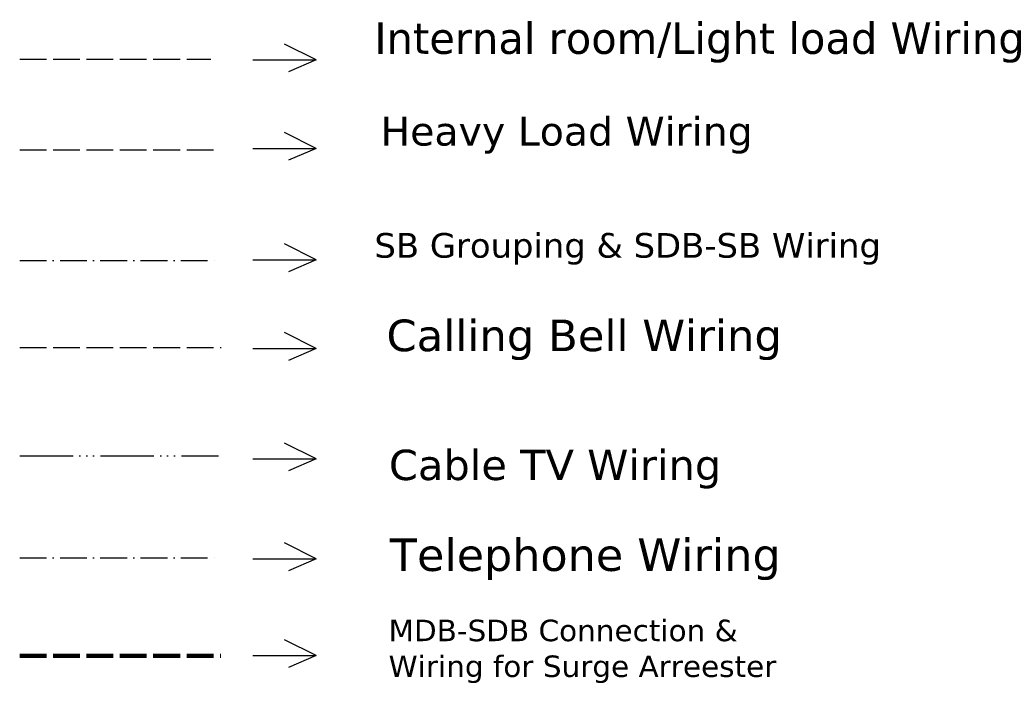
# Model space of a CAD drawing. Header units: inches. Extents: x -325 to 1342, y -1597 to 4114.
# Tile 3 of 3: x 345 to 787, y -547 to -248. Entities that reach past the tile are written whole.
import ezdxf

# ---------------------------------------------------------------- set-up
doc = ezdxf.new("R2010")
doc.units = ezdxf.units.IN
doc.header["$MEASUREMENT"] = 0
for name, pattern in [('ACAD_ISO02W100', [15, 12, -3]), ('ACAD_ISO06W100', [36, 24, -3, 0, -3, 0, -3, 0, -3]), ('ACAD_ISO10W100', [18, 12, -3, 0, -3])]:
    doc.linetypes.add(name, pattern=pattern)

msp = doc.modelspace()

# ---------------------------------------------------------------- linework, layer by layer
for p, q in [((477.85, -266.21), (463.68, -259.13)), ((449.5, -266.21), (477.85, -266.21)), ((477.85, -266.21), (465.53, -271.59)), ((477.85, -305.93), (463.68, -298.86)), ((449.5, -305.93), (477.85, -305.93)), ((477.85, -305.93), (465.53, -311.31)), ((477.85, -355.95), (463.68, -348.87)), ((449.5, -355.95), (477.85, -355.95)), ((477.85, -355.95), (465.53, -361.33)), ((477.85, -395.77), (463.68, -388.69)), ((449.5, -395.77), (477.85, -395.77)), ((477.85, -395.77), (465.53, -401.15)), ((477.85, -445.37), (463.68, -438.29)), ((449.5, -445.37), (477.85, -445.37)), ((477.85, -445.37), (465.53, -450.74)), ((477.85, -490.22), (463.68, -483.14)), ((449.5, -490.22), (477.85, -490.22)), ((477.85, -490.22), (465.53, -495.6)), ((477.85, -533.7), (463.68, -526.62)), ((449.5, -533.7), (477.85, -533.7)), ((477.85, -533.7), (465.53, -539.08))]:
    msp.add_line(p, q)
at = {"linetype": 'ACAD_ISO02W100'}
msp.add_line((344.78, -265.85), (430.63, -265.85), dxfattribs=at)
at = {"color": 3, "linetype": 'ACAD_ISO02W100'}
msp.add_line((344.78, -306.66), (432.26, -306.66), dxfattribs=at)
at = {"color": 1, "linetype": 'ACAD_ISO10W100'}
msp.add_line((344.78, -356.27), (434.7, -356.27), dxfattribs=at)
at = {"color": 4, "linetype": 'ACAD_ISO02W100'}
msp.add_line((344.78, -395.37), (435.3, -395.37), dxfattribs=at)
at = {"color": 151, "linetype": 'ACAD_ISO06W100'}
msp.add_line((344.78, -443.97), (434, -443.97), dxfattribs=at)
at = {"color": 56, "linetype": 'ACAD_ISO10W100'}
msp.add_line((344.78, -489.91), (435.23, -489.91), dxfattribs=at)
at = {"color": 6, "linetype": 'ACAD_ISO02W100', "lineweight": 211}
msp.add_line((344.78, -533.81), (435.02, -533.81), dxfattribs=at)

# ---------------------------------------------------------------- texts
at = {"insert": (503.95, -249.36), "char_height": 14.1237, "width": 15315.653, "attachment_point": 1}
msp.add_mtext('{\\fVerdana|b0|i0|c0|p34;Internal room/Light load Wiring}', dxfattribs=at)
at = {"color": 3, "linetype": 'ACAD_ISO02W100', "insert": (506.79, -291.76), "char_height": 12.9075, "width": 313.6406, "attachment_point": 1}
msp.add_mtext('{\\fVerdana|b0|i0|c0|p34;Heavy Load Wiring}', dxfattribs=at)
at = {"color": 1, "linetype": 'ACAD_ISO10W100', "insert": (504.06, -343.97), "char_height": 11.0666, "width": 271.6847, "attachment_point": 1}
msp.add_mtext('{\\fVerdana|b0|i0|c0|p34;SB Grouping & SDB-SB Wiring}', dxfattribs=at)
at = {"color": 4, "linetype": 'ACAD_ISO02W100', "insert": (509.48, -382.84), "char_height": 14.1759, "width": 342.6833, "attachment_point": 1}
msp.add_mtext('{\\fVerdana|b0|i0|c0|p34;Calling Bell Wiring}', dxfattribs=at)
at = {"color": 151, "linetype": 'ACAD_ISO06W100', "insert": (510.56, -441.28), "char_height": 13.6095, "width": 332.2087, "attachment_point": 1}
msp.add_mtext('{\\fVerdana|b0|i0|c0|p34;Cable TV Wiring}', dxfattribs=at)
at = {"color": 56, "linetype": 'ACAD_ISO10W100', "insert": (510.98, -481.15), "char_height": 14.5544, "width": 340.2638, "attachment_point": 1}
msp.add_mtext('{\\fVerdana|b0|i0|c0|p34;Telephone Wiring}', dxfattribs=at)
at = {"color": 6, "linetype": 'ACAD_ISO02W100', "lineweight": 211, "insert": (510.41, -517.62), "char_height": 9.6466, "width": 214.8763, "attachment_point": 1}
msp.add_mtext('{\\fVerdana|b0|i0|c0|p34;MDB-SDB Connection &\\PWiring for Surge Arreester}', dxfattribs=at)

doc.saveas('drawing.dxf')
